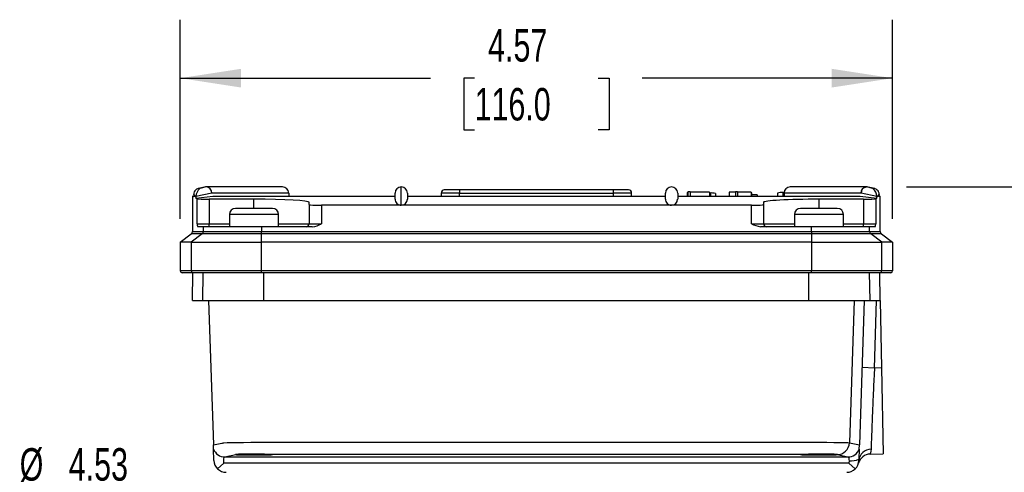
# Model space of a CAD drawing. Header units: inches. Extents: x 0 to 33, y 0 to 25.5.
# Tile 12 of 20: x 22.8 to 29.1, y 10.2 to 13.1. Entities that reach past the tile are written whole.
import ezdxf

# ---------------------------------------------------------------- set-up
doc = ezdxf.new("R2010")
doc.units = ezdxf.units.IN
doc.header["$LTSCALE"] = 3
doc.header["$MEASUREMENT"] = 0
doc.layers.add('DIMENSIONS', color=140, linetype='Continuous', lineweight=25)
doc.styles.add('SLDTEXTSTYLE0', font='TXT', dxfattribs={"width": 0.7})
doc.dimstyles.new('SLDDIMSTYLE2', dxfattribs={"dimtxt": 0.208333, "dimasz": 0.39, "dimexe": 0, "dimexo": 0.0625, "dimgap": 0.052083, "dimtad": 0, "dimtih": 1, "dimtoh": 1, "dimrnd": 1e-09, "dimzin": 12, "dimdsep": 46, "dimtxsty": 'SLDTEXTSTYLE0', "dimsah": 1, "dimcen": 0.09, "dimadec": 0, "dimazin": 3, "dimtfac": 1, "dimtofl": 0, "dimtmove": 0, "dimatfit": 3, "dimfxl": 0, "dimfrac": 2, "dimtolj": 1, "dimtzin": 12, "dimarcsym": 0})
doc.dimstyles.new('SLDDIMSTYLE7', dxfattribs={"dimtxt": 0.208333, "dimasz": 0.39, "dimexe": 0, "dimexo": 0.0625, "dimgap": 0.052083, "dimtad": 0, "dimtih": 1, "dimtoh": 1, "dimrnd": 1e-09, "dimzin": 12, "dimdsep": 46, "dimtxsty": 'SLDTEXTSTYLE0', "dimsah": 1, "dimcen": 0, "dimadec": 0, "dimazin": 3, "dimtfac": 1, "dimtofl": 0, "dimtmove": 0, "dimatfit": 3, "dimfxl": 0, "dimfrac": 2, "dimtolj": 1, "dimtzin": 12, "dimarcsym": 0})

# ---------------------------------------------------------------- blocks, each defined once
blk = doc.blocks.new('_D_17')
at = {"layer": 'DIMENSIONS'}
for p, q in [((23.8303, 11.8557), (23.8303, 13.1322)), ((28.3972, 11.8557), (28.3972, 13.1322)), ((23.8303, 12.7572), (25.4351, 12.7572)), ((25.7175, 12.7568), (25.6475, 12.7568)), ((25.6475, 12.7568), (25.6475, 12.4255)), ((26.51, 12.7568), (26.58, 12.7568)), ((26.58, 12.7568), (26.58, 12.4255)), ((28.3972, 12.7572), (26.7924, 12.7572)), ((25.6475, 12.4255), (25.7175, 12.4255)), ((26.58, 12.4255), (26.51, 12.4255))]:
    blk.add_line(p, q, dxfattribs=at)
for points in [[(23.8303, 12.7572), (24.2203, 12.6972), (24.2203, 12.8172)], [(28.3972, 12.7572), (28.0072, 12.8172), (28.0072, 12.6972)]]:
    blk.add_solid(points, dxfattribs=at)
at = {"layer": 'DIMENSIONS', "char_height": 0.20833, "attachment_point": 1, "style": 'SLDTEXTSTYLE0'}
for s, insert in [('4.57', (25.8042, 13.072)), ('116.0', (25.7175, 12.6941))]:
    blk.add_mtext(s, dxfattribs=dict(at, insert=insert))
blk = doc.blocks.new('_D_19')
at = {"layer": 'DIMENSIONS'}
for p, q in [((28.4872, 12.06), (30.3955, 12.06)), ((30.0205, 12.06), (30.0205, 10.1549)), ((29.6242, 9.7761), (29.5542, 9.7761)), ((29.5542, 9.7761), (29.5542, 9.4448)), ((30.4168, 9.7761), (30.4867, 9.7761)), ((30.4867, 9.7761), (30.4867, 9.4448)), ((29.5542, 9.4448), (29.6242, 9.4448)), ((30.4867, 9.4448), (30.4168, 9.4448)), ((30.0205, 7.4931), (30.0205, 9.3981)), ((28.1354, 7.4931), (30.3955, 7.4931))]:
    blk.add_line(p, q, dxfattribs=at)
for points in [[(30.0205, 12.06), (29.9605, 11.67), (30.0805, 11.67)], [(30.0205, 7.4931), (30.0805, 7.8831), (29.9605, 7.8831)]]:
    blk.add_solid(points, dxfattribs=at)
at = {"layer": 'DIMENSIONS', "char_height": 0.20833, "attachment_point": 1, "style": 'SLDTEXTSTYLE0'}
for s, insert in [('4.57', (29.7109, 10.0913)), ('116.0', (29.6242, 9.7134))]:
    blk.add_mtext(s, dxfattribs=dict(at, insert=insert))
blk = doc.blocks.new('_D_23')
at = {"layer": 'DIMENSIONS'}
for p, q in [((22.8717, 10.069), (22.8018, 10.069)), ((22.8018, 10.069), (22.8018, 9.7377)), ((23.6643, 10.069), (23.7343, 10.069)), ((23.7343, 10.069), (23.7343, 9.7377)), ((24.1116, 10.069), (23.8043, 10.069)), ((24.7245, 9.2804), (24.1116, 10.069)), ((22.8018, 9.7377), (22.8717, 9.7377)), ((23.7343, 9.7377), (23.6643, 9.7377))]:
    blk.add_line(p, q, dxfattribs=at)
blk.add_solid([(24.7245, 9.2804), (24.5326, 9.6252), (24.4378, 9.5516)], dxfattribs=at)
at = {"layer": 'DIMENSIONS', "char_height": 0.20833, "attachment_point": 1, "style": 'SLDTEXTSTYLE0'}
for s, insert in [('%%c', (22.801, 10.3842)), ('4.53', (23.1158, 10.3842)), ('115.0', (22.8717, 10.0063))]:
    blk.add_mtext(s, dxfattribs=dict(at, insert=insert))

msp = doc.modelspace()

# ---------------------------------------------------------------- linework, layer by layer
for p, q in [((23.986, 12.0585), (23.9447, 12.0488)), ((23.9969, 12.0598), (23.9568, 12.0503)), ((23.9969, 12.0598), (23.9861, 12.058)), ((24.4861, 12.06), (23.9969, 12.06)), ((25.2476, 11.9419), (25.2476, 12.06)), ((28.2306, 12.06), (27.7414, 12.06)), ((28.2707, 12.0503), (28.2306, 12.0598)), ((28.2414, 12.058), (28.2306, 12.0598)), ((28.2828, 12.0488), (28.2415, 12.0585)), ((23.909, 12.001), (23.909, 11.7746)), ((23.9094, 12.001), (23.909, 12.001)), ((23.9166, 11.9967), (23.9094, 12.001)), ((23.9094, 12.001), (23.9166, 12.001)), ((23.9166, 12.0101), (23.9166, 12.0124)), ((23.9306, 11.996), (23.9166, 12.0124)), ((23.9166, 12.0101), (23.9166, 11.9967)), ((24.0328, 12.0206), (23.9306, 11.9976)), ((23.9306, 11.9886), (24.0392, 12.001)), ((23.9306, 11.996), (23.9306, 11.9976)), ((23.9306, 11.996), (23.9306, 11.9886)), ((24.5255, 12.0206), (24.0328, 12.0206)), ((24.0392, 12.001), (25.2083, 12.001)), ((24.5255, 12.0206), (24.5255, 12.001)), ((25.2083, 11.9815), (25.2083, 12.0206)), ((25.287, 12.0206), (25.287, 11.9815)), ((25.287, 12.001), (26.9405, 12.001)), ((25.6216, 12.0206), (25.5035, 12.0206)), ((25.5035, 12.0206), (25.5035, 12.001)), ((25.6216, 12.0403), (25.6216, 12.0206)), ((26.6059, 12.0403), (25.6216, 12.0403)), ((25.6216, 12.0206), (26.6059, 12.0206)), ((25.6216, 12.001), (25.6216, 12.0206)), ((26.6059, 12.0403), (26.6059, 12.0206)), ((26.724, 12.0206), (26.6059, 12.0206)), ((26.6059, 12.0206), (26.6059, 12.001)), ((26.724, 12.001), (26.724, 12.0206)), ((26.9405, 11.9815), (26.9405, 12.0206)), ((27.0193, 12.0206), (27.0193, 11.9815)), ((27.0193, 12.001), (28.1884, 12.001)), ((27.0794, 12.0225), (27.0794, 12.001)), ((27.0847, 12.0277), (27.0847, 12.001)), ((27.0989, 12.0277), (27.0847, 12.0277)), ((27.0989, 12.0277), (27.0989, 12.001)), ((27.2225, 12.0261), (27.0989, 12.0261)), ((27.2225, 12.0261), (27.2225, 12.001)), ((27.2296, 12.0159), (27.2253, 12.0158)), ((27.2296, 12.0207), (27.2296, 12.001)), ((27.2614, 12.0179), (27.2614, 12.001)), ((27.3502, 12.0263), (27.3502, 12.001)), ((27.3908, 12.0263), (27.3502, 12.0263)), ((27.3908, 12.0273), (27.3908, 12.001)), ((27.4032, 12.0273), (27.3908, 12.0273)), ((27.4032, 12.0273), (27.4032, 12.001)), ((27.4915, 12.0263), (27.4032, 12.0263)), ((27.4915, 12.0263), (27.4915, 12.001)), ((27.4933, 12.0209), (27.4933, 12.001)), ((27.5286, 12.0087), (27.4933, 12.0087)), ((27.5286, 12.0087), (27.5286, 12.001)), ((27.6597, 12.0204), (27.6597, 12.001)), ((27.6938, 12.023), (27.6938, 12.001)), ((27.7031, 12.0229), (27.6938, 12.023)), ((27.702, 12.0206), (27.702, 12.001)), ((28.1947, 12.0206), (27.702, 12.0206)), ((28.1884, 12.001), (28.297, 11.9886)), ((28.2969, 11.9976), (28.1947, 12.0206)), ((28.2969, 11.9976), (28.297, 11.996)), ((28.3109, 12.0124), (28.297, 11.996)), ((28.297, 11.9886), (28.297, 11.996)), ((28.3109, 12.0124), (28.311, 12.0101)), ((28.311, 11.9967), (28.311, 12.0101)), ((28.3181, 12.001), (28.311, 11.9967)), ((28.311, 12.001), (28.3181, 12.001)), ((28.3185, 12.001), (28.3181, 12.001)), ((28.3185, 11.7746), (28.3185, 12.001)), ((23.9379, 11.9843), (23.9306, 11.9886)), ((23.9379, 11.8238), (23.9379, 11.9843)), ((24.3027, 11.9806), (24.0159, 11.9806)), ((24.0159, 11.9806), (24.0159, 11.8238)), ((24.3027, 11.9222), (24.3027, 11.9806)), ((24.6571, 11.9462), (24.6571, 11.9612)), ((24.6571, 11.9462), (24.6571, 11.8238)), ((25.2476, 11.9419), (24.7358, 11.9419)), ((24.7358, 11.9419), (24.7358, 11.8238)), ((26.9799, 11.9419), (25.2476, 11.9419)), ((27.4917, 11.9419), (26.9799, 11.9419)), ((27.4917, 11.8238), (27.4917, 11.9419)), ((27.5705, 11.9612), (27.5705, 11.9462)), ((27.5705, 11.9462), (27.5705, 11.8238)), ((28.2116, 11.9806), (27.9248, 11.9806)), ((27.9248, 11.9806), (27.9248, 11.9222)), ((28.2116, 11.9806), (28.2116, 11.8238)), ((28.297, 11.9886), (28.2896, 11.9843)), ((28.2896, 11.9843), (28.2896, 11.8238)), ((24.4602, 11.8828), (24.1453, 11.8828)), ((24.1453, 11.8828), (24.1453, 11.8041)), ((24.4209, 11.9222), (24.1846, 11.9222)), ((24.4602, 11.8041), (24.4602, 11.8828)), ((28.0823, 11.8828), (27.7673, 11.8828)), ((27.7673, 11.8828), (27.7673, 11.8041)), ((28.0429, 11.9222), (27.8067, 11.9222)), ((28.0823, 11.8041), (28.0823, 11.8828)), ((23.9379, 11.8238), (24.0159, 11.8238)), ((23.9787, 11.8041), (23.9431, 11.8041)), ((23.9787, 11.7746), (23.9787, 11.8041)), ((24.3511, 11.8041), (23.9787, 11.8041)), ((24.0159, 11.8041), (24.0159, 11.8238)), ((24.0159, 11.8238), (24.1453, 11.8238)), ((24.3511, 11.8041), (24.3511, 11.7746)), ((24.6768, 11.8041), (24.3511, 11.8041)), ((24.4602, 11.8238), (24.6571, 11.8238)), ((24.6571, 11.8238), (24.7358, 11.8238)), ((27.4917, 11.8238), (27.5705, 11.8238)), ((27.8764, 11.8041), (27.5508, 11.8041)), ((27.5705, 11.8238), (27.7673, 11.8238)), ((27.8764, 11.7746), (27.8764, 11.8041)), ((28.2489, 11.8041), (27.8764, 11.8041)), ((28.0823, 11.8238), (28.2116, 11.8238)), ((28.2116, 11.8041), (28.2116, 11.8238)), ((28.2116, 11.8238), (28.2896, 11.8238)), ((28.2489, 11.7746), (28.2489, 11.8041)), ((28.2845, 11.8041), (28.2489, 11.8041)), ((23.8303, 11.7057), (23.9012, 11.7588)), ((23.9708, 11.7588), (23.9003, 11.7057)), ((23.9708, 11.7588), (23.9012, 11.7588)), ((23.909, 11.7746), (23.9787, 11.7746)), ((24.3511, 11.7588), (23.9708, 11.7588)), ((23.9787, 11.7746), (24.3511, 11.7746)), ((24.3511, 11.7588), (24.3511, 11.7746)), ((24.3511, 11.7746), (27.8764, 11.7746)), ((24.3511, 11.7057), (24.3511, 11.7588)), ((27.8764, 11.7588), (24.3511, 11.7588)), ((27.8764, 11.7746), (27.8764, 11.7588)), ((27.8764, 11.7746), (28.2489, 11.7746)), ((27.8764, 11.7588), (27.8764, 11.7057)), ((28.2567, 11.7588), (27.8764, 11.7588)), ((28.2489, 11.7746), (28.3185, 11.7746)), ((28.3273, 11.7057), (28.2567, 11.7588)), ((28.3264, 11.7588), (28.2567, 11.7588)), ((28.3264, 11.7588), (28.3972, 11.7057)), ((23.9003, 11.7057), (23.8303, 11.7057)), ((23.8303, 11.7057), (23.8303, 11.5206)), ((23.9003, 11.7057), (24.3511, 11.7057)), ((23.9003, 11.7057), (23.9003, 11.5206)), ((24.3511, 11.5206), (24.3511, 11.7057)), ((27.8764, 11.7057), (24.3511, 11.7057)), ((27.8764, 11.7057), (27.8764, 11.5206)), ((27.8764, 11.7057), (28.3273, 11.7057)), ((28.3273, 11.5206), (28.3273, 11.7057)), ((28.3972, 11.7057), (28.3273, 11.7057)), ((28.3972, 11.7057), (28.3972, 11.5206)), ((23.9003, 11.5206), (23.8303, 11.5206)), ((23.912, 11.5088), (23.8421, 11.5088)), ((24.3511, 11.5206), (23.9003, 11.5206)), ((23.909, 11.3317), (23.9121, 11.5088)), ((24.3511, 11.5088), (23.912, 11.5088)), ((23.9749, 11.3317), (23.978, 11.5088)), ((24.3511, 11.5088), (24.3511, 11.5206)), ((27.8764, 11.5206), (24.3511, 11.5206)), ((27.8764, 11.5088), (24.3511, 11.5088)), ((24.367, 11.3317), (24.367, 11.5088)), ((27.8605, 11.3317), (27.8605, 11.5088)), ((27.8764, 11.5088), (27.8764, 11.5206)), ((28.3273, 11.5206), (27.8764, 11.5206)), ((28.3155, 11.5088), (27.8764, 11.5088)), ((28.2526, 11.3317), (28.2495, 11.5088)), ((28.3185, 11.3317), (28.3154, 11.5088)), ((28.3854, 11.5088), (28.3155, 11.5088)), ((28.3972, 11.5206), (28.3273, 11.5206)), ((23.909, 11.3317), (23.9749, 11.3317)), ((23.9749, 11.3317), (24.367, 11.3317)), ((24.0116, 11.3317), (24.0427, 10.4047)), ((24.367, 11.3317), (27.8605, 11.3317)), ((27.8605, 11.3317), (28.2526, 11.3317)), ((28.1505, 11.3317), (28.12, 10.4188)), ((28.2159, 11.3317), (28.1848, 10.4047)), ((28.2526, 11.3317), (28.3185, 11.3317)), ((28.2802, 10.8979), (28.2947, 11.3317)), ((28.3185, 11.3317), (28.326, 10.8987)), ((28.2802, 10.8979), (28.2015, 10.9005)), ((28.326, 10.8987), (28.2802, 10.8979)), ((28.326, 10.8987), (28.3357, 10.3476)), ((28.12, 10.4188), (28.1848, 10.4047)), ((24.0436, 10.3781), (24.0427, 10.4047)), ((24.046, 10.3054), (24.0436, 10.3781)), ((28.1839, 10.3781), (28.1818, 10.3133)), ((28.1839, 10.3781), (28.1848, 10.4047)), ((24.1167, 10.3277), (24.1862, 10.3428)), ((24.1167, 10.3277), (28.1108, 10.3277)), ((24.1862, 10.3428), (24.1846, 10.3433)), ((28.0429, 10.3433), (28.0414, 10.3428)), ((28.0414, 10.3428), (28.0416, 10.3427)), ((28.0416, 10.3427), (28.1108, 10.3277)), ((28.1181, 10.302), (28.1173, 10.2884)), ((28.1815, 10.3054), (28.1818, 10.3133)), ((28.2536, 10.3462), (28.3357, 10.3476)), ((24.1102, 10.2884), (24.0699, 10.2516)), ((28.1173, 10.2884), (24.1102, 10.2884)), ((28.1577, 10.2516), (28.1173, 10.2884))]:
    msp.add_line(p, q)
at = {"flags": 128}
for points in [[(28.1947, 12.0206), (28.1975, 12.0357), (28.2052, 12.0485), (28.2169, 12.057), (28.2306, 12.06), (28.2306, 12.06)], [(25.6216, 12.0403), (25.584, 12.0403), (25.552, 12.0403), (25.5393, 12.0403), (25.5301, 12.0403), (25.53, 12.0403), (25.5292, 12.0403), (25.5249, 12.0403), (25.5232, 12.0403)], [(26.7043, 12.0403), (26.6968, 12.0403), (26.6755, 12.0403), (26.6599, 12.0403), (26.6421, 12.0403), (26.6418, 12.0403), (26.6396, 12.0403), (26.6243, 12.0403), (26.6059, 12.0403)], [(28.2802, 10.8979), (28.2785, 10.8559), (28.2769, 10.8185), (28.2756, 10.7858), (28.2744, 10.7577), (28.2735, 10.7343), (28.2711, 10.6759), (28.269, 10.624), (28.2671, 10.5785), (28.2643, 10.5096), (28.262, 10.453), (28.2602, 10.4089), (28.2589, 10.3771)], [(24.0427, 10.4047), (24.0964, 10.4164), (24.1006, 10.4173), (24.1048, 10.4182), (24.1105, 10.4191), (24.1302, 10.42), (24.1569, 10.4206), (24.1924, 10.4211), (24.235, 10.4215), (24.2831, 10.4218), (24.3346, 10.422), (24.3815, 10.422), (24.4186, 10.422), (24.5671, 10.422), (25.7548, 10.422), (26.9603, 10.422), (27.4907, 10.422), (27.5502, 10.422), (27.6098, 10.422), (27.6693, 10.422), (27.7288, 10.422), (27.7884, 10.422), (27.8479, 10.422), (27.9271, 10.4219), (27.9766, 10.4217), (28.0213, 10.4213), (28.0596, 10.4208), (28.0894, 10.4202), (28.1099, 10.4195), (28.12, 10.4188)], [(28.2589, 10.3771), (28.2576, 10.364), (28.2557, 10.354), (28.2542, 10.3482), (28.2536, 10.3462), (28.2536, 10.3462)], [(24.1102, 10.2884), (24.1096, 10.2959), (24.1095, 10.3032), (24.1098, 10.31), (24.1105, 10.3159), (24.1128, 10.3241), (24.1146, 10.3267), (24.1167, 10.3277)], [(24.2625, 10.3453), (24.3143, 10.3458), (24.333, 10.3459), (24.3522, 10.3459), (24.3715, 10.3459), (24.4102, 10.3459), (24.4489, 10.3459), (24.4876, 10.3459), (24.7199, 10.3459), (25.1845, 10.3459), (26.1137, 10.3459), (27.1218, 10.3459), (27.5654, 10.3459), (27.6351, 10.3459), (27.7048, 10.3459), (27.7745, 10.3459), (27.8442, 10.3459), (27.9131, 10.3458), (27.965, 10.3453)], [(28.1108, 10.3277), (28.1139, 10.3255), (28.1161, 10.3205), (28.1176, 10.3122), (28.1181, 10.302)]]:
    msp.add_lwpolyline(points, dxfattribs=at)
for centre, radius, start, end in [((23.9969, 12.0206), 0.0394, 89.94003, 103.45099), ((23.9931, 12.0203), 0.0397, 0.53645, 84.44339), ((23.9951, 12.0223), 0.0377, 357.43148, 87.14358), ((24.4861, 12.0206), 0.0394, 0, 90), ((25.2476, 12.0206), 0.0394, 90, 180), ((25.2476, 12.0206), 0.0394, 360, 90), ((26.9799, 12.0206), 0.0394, 360, 180), ((27.7414, 12.0206), 0.0394, 90, 180), ((28.2344, 12.0203), 0.0397, 95.55652, 179.46365), ((28.2306, 12.0206), 0.0394, 76.52724, 89.94003), ((23.9554, 12.0116), 0.0388, 87.95281, 178.792), ((24.0005, 11.9957), 0.07, 128.68849, 178.49911), ((25.5232, 12.0206), 0.0197, 90, 180), ((26.7043, 12.0206), 0.0197, 0, 90), ((27.0836, 12.0074), 0.0157, 85.89854, 105.4705), ((27.2352, 11.9031), 0.1177, 77.17337, 92.75947), ((27.6834, 11.9343), 0.0893, 83.34392, 105.41202), ((28.2722, 12.0116), 0.0388, 1.13697, 92.11822), ((28.227, 11.9957), 0.07, 1.5011, 51.3113), ((24.1846, 11.8828), 0.0394, 90, 180), ((24.4209, 11.8828), 0.0394, 0, 90), ((27.8067, 11.8828), 0.0394, 90, 180), ((28.0429, 11.8828), 0.0394, 0, 90), ((23.9922, 11.8276), 0.0544, 184.00041, 205.55465), ((24.6374, 11.8238), 0.0197, 270, 0), ((24.6597, 11.9537), 0.1505, 276.50241, 300.36749), ((27.5758, 11.9777), 0.1754, 241.34129, 261.78882), ((27.5901, 11.8238), 0.0197, 180, 270), ((28.247, 11.8245), 0.0426, 331.41164, 359.03331), ((23.8894, 11.7746), 0.0197, 306.8699, 0), ((23.959, 11.7746), 0.0197, 307.03431, 0.03363), ((28.2686, 11.7746), 0.0197, 179.96637, 232.96569), ((28.3382, 11.7746), 0.0197, 180, 233.1301), ((23.8421, 11.5206), 0.0118, 180, 270), ((23.9121, 11.5206), 0.0118, 179.87633, 269.87579), ((28.3155, 11.5206), 0.0118, 270.12421, 0.12367), ((28.3854, 11.5206), 0.0118, 270, 0), ((28.0413, 10.4214), 0.0787, 270.22449, 358.07707), ((24.117, 10.4063), 0.0786, 201.00067, 269.82002), ((28.1106, 10.4063), 0.0786, 270.17998, 338.99933), ((28.2577, 10.3007), 0.0764, 89.1274, 176.48223), ((24.1247, 10.308), 0.0787, 181.92286, 225.83416), ((24.2395, 9.7371), 0.6086, 87.83771, 95.17464), ((27.9925, 9.9064), 0.4398, 83.41386, 93.57364), ((28.123, 10.4596), 0.1577, 268.20746, 291.88), ((28.1028, 10.308), 0.0787, 314.16579, 358.07624), ((28.2549, 10.2674), 0.0787, 91, 165.05791), ((24.1247, 10.308), 0.0787, 225.8342, 270), ((28.1028, 10.308), 0.0787, 270, 314.16578)]:
    msp.add_arc(centre, radius, start, end)
for centre, major_axis, ratio, start_param, end_param in [((24.0159, 11.9848), (0.0787, 0), 0.054545, 3.275144, 4.712389), ((24.3027, 11.9612), (0.3543, 0), 0.054545, 0, 1.570796), ((24.7358, 11.9462), (0.0787, 0), 0.054545, 3.141593, 4.712389), ((25.2476, 11.9815), (0, 0.0396), 0.994102, 1.570796, 3.141593), ((25.2476, 11.9815), (0, 0.0396), 0.994102, 3.141593, 4.712389), ((26.9799, 11.9815), (0, 0.0396), 0.994102, 1.570796, 3.141593), ((26.9799, 11.9815), (0, 0.0396), 0.994102, 3.141593, 4.712389), ((27.4917, 11.9462), (0.0787, 0), 0.054545, 4.712389, 6.283185), ((27.9248, 11.9612), (0.3543, 0), 0.054545, 1.570796, 3.141593), ((28.2116, 11.9848), (0.0787, 0), 0.054545, 4.712389, 6.149634), ((24.3027, 10.3431), (0.1181, 0), 0.019557, 3.303018, 6.283185), ((24.3027, 10.3431), (0.1181, 0), 0.019557, 0, 1.91859), ((27.9248, 10.3431), (0.1181, 0), 0.019557, 1.223003, 3.141593), ((27.9248, 10.3431), (0.1181, 0), 0.019557, 3.141593, 6.12176)]:
    msp.add_ellipse(centre, major_axis=major_axis, ratio=ratio, start_param=start_param, end_param=end_param)

# ---------------------------------------------------------------- dimensions: what is measured, and where the dimension line sits
at = {"layer": 'DIMENSIONS'}
dim = msp.add_linear_dim(base=(28.3972, 12.7572), p1=(23.8303, 11.7057), p2=(28.3972, 11.7057), dimstyle='SLDDIMSTYLE2', dxfattribs=at)
dim.commit()
dim.dimension.update_dxf_attribs({"geometry": '_D_17', "text_midpoint": (26.1138, 12.7572), "dimtype": 160})
dim = msp.add_linear_dim(base=(30.0205, 7.4931), p1=(28.2306, 12.06), p2=(27.9854, 7.4931), angle=90, dimstyle='SLDDIMSTYLE2', dxfattribs=at)
dim.commit()
dim.dimension.update_dxf_attribs({"geometry": '_D_19', "text_midpoint": (30.0205, 9.7765), "dimtype": 160})
dim = msp.add_diameter_dim_2p(p1=(27.503, 5.7057), p2=(24.7245, 9.2804), dimstyle='SLDDIMSTYLE7', dxfattribs=at)
dim.commit()
dim.dimension.update_dxf_attribs({"geometry": '_D_23', "text_midpoint": (23.268, 10.069), "dimtype": 163})

doc.saveas('drawing.dxf')
